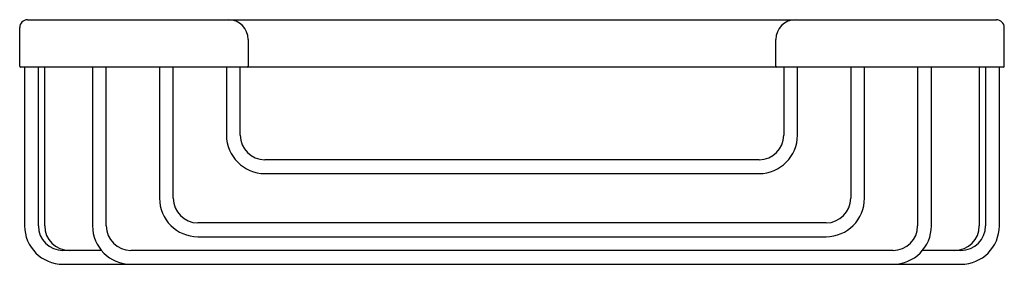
# Model space of a CAD drawing. Header units: millimetres. Extents: x 4066.407 to 4066.657, y 1971.22 to 1971.282.
import ezdxf

# ---------------------------------------------------------------- set-up
doc = ezdxf.new("R2010")
doc.units = ezdxf.units.MM
doc.layers.add('SANINDUSA', color=3, linetype='Continuous')

msp = doc.modelspace()

# ---------------------------------------------------------------- linework, layer by layer
at = {"layer": 'SANINDUSA'}
for p, q in [((4066.40878, 1971.28164), (4066.42178, 1971.28164)), ((4066.42178, 1971.28164), (4066.45978, 1971.28164)), ((4066.45979, 1971.28164), (4066.53178, 1971.28164)), ((4066.53178, 1971.28164), (4066.60364, 1971.28164)), ((4066.60378, 1971.28164), (4066.64178, 1971.28164)), ((4066.64178, 1971.28164), (4066.65478, 1971.28164)), ((4066.40678, 1971.26989), (4066.40678, 1971.27964)), ((4066.65678, 1971.26989), (4066.65678, 1971.27964)), ((4066.46478, 1971.27664), (4066.46478, 1971.26989)), ((4066.59878, 1971.26989), (4066.59878, 1971.27664)), ((4066.42178, 1971.26964), (4066.40703, 1971.26964)), ((4066.40803, 1971.26964), (4066.40803, 1971.22939)), ((4066.41153, 1971.22939), (4066.41153, 1971.26964)), ((4066.41314, 1971.22939), (4066.41314, 1971.26964)), ((4066.46453, 1971.26964), (4066.42178, 1971.26964)), ((4066.42528, 1971.26964), (4066.42528, 1971.22939)), ((4066.42878, 1971.22939), (4066.42878, 1971.26964)), ((4066.44228, 1971.26964), (4066.44228, 1971.23639)), ((4066.44578, 1971.23639), (4066.44578, 1971.26964)), ((4066.45928, 1971.26964), (4066.45928, 1971.25239)), ((4066.46278, 1971.25239), (4066.46278, 1971.26964)), ((4066.53178, 1971.26964), (4066.46453, 1971.26964)), ((4066.59903, 1971.26964), (4066.53178, 1971.26964)), ((4066.64178, 1971.26964), (4066.59903, 1971.26964)), ((4066.60078, 1971.26964), (4066.60078, 1971.25239)), ((4066.60428, 1971.25239), (4066.60428, 1971.26964)), ((4066.61778, 1971.26964), (4066.61778, 1971.23639)), ((4066.62128, 1971.23639), (4066.62128, 1971.26964)), ((4066.63478, 1971.26964), (4066.63478, 1971.22939)), ((4066.63828, 1971.22939), (4066.63828, 1971.26964)), ((4066.65653, 1971.26964), (4066.64178, 1971.26964)), ((4066.65043, 1971.26964), (4066.65043, 1971.22939)), ((4066.65203, 1971.26964), (4066.65203, 1971.22939)), ((4066.65553, 1971.22939), (4066.65553, 1971.26964)), ((4066.59453, 1971.24614), (4066.46903, 1971.24614)), ((4066.46903, 1971.24264), (4066.59453, 1971.24264)), ((4066.61153, 1971.23014), (4066.45203, 1971.23014)), ((4066.45203, 1971.22664), (4066.61153, 1971.22664)), ((4066.42755, 1971.22314), (4066.41778, 1971.22314)), ((4066.62853, 1971.22314), (4066.43503, 1971.22314)), ((4066.64578, 1971.22314), (4066.63602, 1971.22314)), ((4066.41778, 1971.21964), (4066.43503, 1971.21964)), ((4066.43503, 1971.21964), (4066.62853, 1971.21964)), ((4066.62853, 1971.21964), (4066.64578, 1971.21964))]:
    msp.add_line(p, q, dxfattribs=at)
for centre, radius, start, end in [((4066.40878, 1971.27964), 0.002, 90, 180), ((4066.45978, 1971.27664), 0.005, 0, 90), ((4066.60378, 1971.27664), 0.005, 90, 180), ((4066.65478, 1971.27964), 0.002, 0, 90), ((4066.40703, 1971.26989), 0.00025, 180, 270), ((4066.46453, 1971.26989), 0.00025, 270, 0), ((4066.59903, 1971.26989), 0.00025, 180, 270), ((4066.65653, 1971.26989), 0.00025, 270, 0), ((4066.46903, 1971.25239), 0.00975, 180, 270), ((4066.46903, 1971.25239), 0.00625, 180, 270), ((4066.59453, 1971.25239), 0.00625, 270, 0), ((4066.59453, 1971.25239), 0.00975, 270, 0), ((4066.45203, 1971.23639), 0.00975, 180, 270), ((4066.45203, 1971.23639), 0.00625, 180, 270), ((4066.61153, 1971.23639), 0.00625, 270, 0), ((4066.61153, 1971.23639), 0.00975, 270, 0), ((4066.41778, 1971.22939), 0.00975, 180, 270), ((4066.41778, 1971.22939), 0.00625, 180, 270), ((4066.41939, 1971.22939), 0.00625, 180, 270), ((4066.43503, 1971.22939), 0.00975, 180, 270), ((4066.43503, 1971.22939), 0.00625, 180, 270), ((4066.62853, 1971.22939), 0.00625, 270, 0), ((4066.62853, 1971.22939), 0.00975, 270, 0), ((4066.64418, 1971.22939), 0.00625, 270, 0), ((4066.64578, 1971.22939), 0.00625, 270, 0), ((4066.64578, 1971.22939), 0.00975, 270, 0)]:
    msp.add_arc(centre, radius, start, end, dxfattribs=at)

doc.saveas('drawing.dxf')
